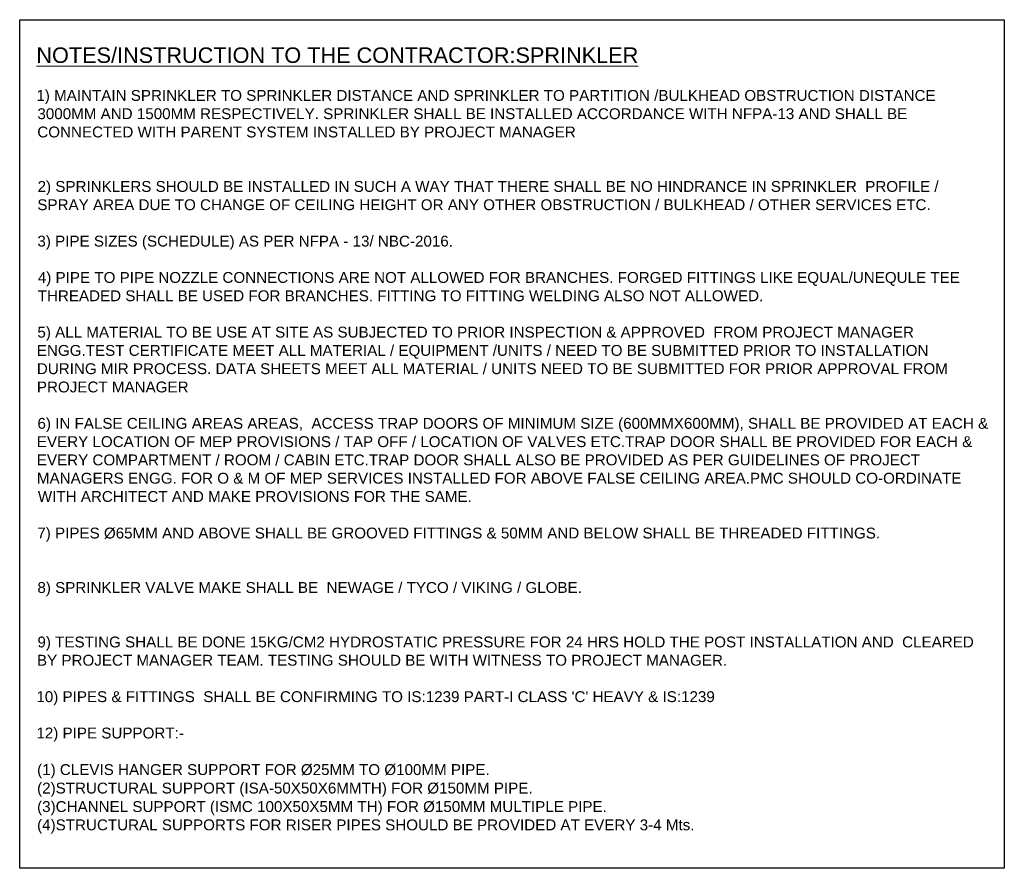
# Model space of a CAD drawing. Header units: millimetres. Extents: x 69858 to 162505, y 5570 to 25972.
# Tile 52 of 53: x 157015 to 160514, y 19199 to 22216. Entities that reach past the tile are written whole.
import ezdxf

# ---------------------------------------------------------------- set-up
doc = ezdxf.new("R2010")
doc.units = ezdxf.units.MM
doc.header["$LTSCALE"] = 2.5
doc.layers.add('00-ABM-FIRE TEXT', color=7, linetype='Continuous', lineweight=13)
doc.styles.add('WMF-Arial0', font='arial.ttf')

msp = doc.modelspace()

# ---------------------------------------------------------------- linework, layer by layer
msp.add_lwpolyline([(157015.5, 22215.9), (160514.5, 22215.9), (160514.5, 19198.9), (157015.5, 19198.9)], close=True)

# ---------------------------------------------------------------- texts
at = {"layer": '00-ABM-FIRE TEXT', "color": 7, "linetype": 'Continuous', "style": 'WMF-Arial0'}
for s, height, p in [('%%UNOTES/INSTRUCTION TO THE CONTRACTOR:SPRINKLER', 55.126, (157074.8, 22062.2)), ('1) MAINTAIN SPRINKLER TO SPRINKLER DISTANCE AND SPRINKLER TO PARTITION /BULKHEAD OBSTRUCTION DISTANCE', 38.5875, (157074.8, 21927.3)), ('3000MM AND 1500MM RESPECTIVELY. SPRINKLER SHALL BE INSTALLED ACCORDANCE WITH NFPA-13 AND SHALL BE', 38.587, (157078.4, 21862.3)), ('CONNECTED WITH PARENT SYSTEM INSTALLED BY PROJECT MANAGER', 38.587, (157078, 21797.3)), ('2) SPRINKLERS SHOULD BE INSTALLED IN SUCH A WAY THAT THERE SHALL BE NO HINDRANCE IN SPRINKLER  PROFILE /', 38.5875, (157079.1, 21603.7)), ('SPRAY AREA DUE TO CHANGE OF CEILING HEIGHT OR ANY OTHER OBSTRUCTION / BULKHEAD / OTHER SERVICES ETC.', 38.587, (157078.3, 21538.7)), ('3) PIPE SIZES (SCHEDULE) AS PER NFPA - 13/ NBC-2016.', 38.587, (157078.4, 21409.4)), ('4) PIPE TO PIPE NOZZLE CONNECTIONS ARE NOT ALLOWED FOR BRANCHES. FORGED FITTINGS LIKE EQUAL/UNEQULE TEE', 38.5875, (157080, 21280.1)), ('THREADED SHALL BE USED FOR BRANCHES. FITTING TO FITTING WELDING ALSO NOT ALLOWED.', 38.587, (157079.4, 21215.1)), ('5) ALL MATERIAL TO BE USE AT SITE AS SUBJECTED TO PRIOR INSPECTION & APPROVED  FROM PROJECT MANAGER', 38.587, (157078.5, 21085.8)), ('ENGG.TEST CERTIFICATE MEET ALL MATERIAL / EQUIPMENT /UNITS / NEED TO BE SUBMITTED PRIOR TO INSTALLATION', 38.5875, (157076.4, 21020.8)), ('DURING MIR PROCESS. DATA SHEETS MEET ALL MATERIAL / UNITS NEED TO BE SUBMITTED FOR PRIOR APPROVAL FROM', 38.5875, (157076.5, 20955.8)), ('PROJECT MANAGER', 38.587, (157076.5, 20890.8)), ('6) IN FALSE CEILING AREAS AREAS,  ACCESS TRAP DOORS OF MINIMUM SIZE (600MMX600MM), SHALL BE PROVIDED AT EACH &', 38.5875, (157078.7, 20761.5)), ('EVERY LOCATION OF MEP PROVISIONS / TAP OFF / LOCATION OF VALVES ETC.TRAP DOOR SHALL BE PROVIDED FOR EACH &', 38.5875, (157076.4, 20696.5)), ('EVERY COMPARTMENT / ROOM / CABIN ETC.TRAP DOOR SHALL ALSO BE PROVIDED AS PER GUIDELINES OF PROJECT', 38.587, (157076.4, 20631.5)), ('MANAGERS ENGG. FOR O & M OF MEP SERVICES INSTALLED FOR ABOVE FALSE CEILING AREA.PMC SHOULD CO-ORDINATE', 38.5875, (157076.7, 20566.5)), ('WITH ARCHITECT AND MAKE PROVISIONS FOR THE SAME.', 38.587, (157080, 20501.5)), ('7) PIPES Ø65MM AND ABOVE SHALL BE GROOVED FITTINGS & 50MM AND BELOW SHALL BE THREADED FITTINGS.', 38.587, (157078.1, 20371.5)), ('8) SPRINKLER VALVE MAKE SHALL BE  NEWAGE / TYCO / VIKING / GLOBE.', 38.587, (157078.5, 20177.9)), ('9) TESTING SHALL BE DONE 15KG/CM2 HYDROSTATIC PRESSURE FOR 24 HRS HOLD THE POST INSTALLATION AND  CLEARED', 38.5875, (157078.5, 19984.3)), ('BY PROJECT MANAGER TEAM. TESTING SHOULD BE WITH WITNESS TO PROJECT MANAGER.', 38.587, (157076.8, 19919.3)), ("10) PIPES & FITTINGS  SHALL BE CONFIRMING TO IS:1239 PART-I CLASS 'C' HEAVY & IS:1239", 38.587, (157074.8, 19789.9)), ('12) PIPE SUPPORT:-', 38.587, (157074.8, 19660.6)), ('(1) CLEVIS HANGER SUPPORT FOR Ø25MM TO Ø100MM PIPE.', 38.587, (157077.4, 19530.6)), ('(2)STRUCTURAL SUPPORT (ISA-50X50X6MMTH) FOR Ø150MM PIPE.', 38.587, (157077.4, 19464.9)), ('(3)CHANNEL SUPPORT (ISMC 100X50X5MM TH) FOR Ø150MM MULTIPLE PIPE.', 38.587, (157077.4, 19399.1)), ('(4)STRUCTURAL SUPPORTS FOR RISER PIPES SHOULD BE PROVIDED AT EVERY 3-4 Mts.', 38.587, (157077.4, 19334.1))]:
    msp.add_text(s, height=height, dxfattribs=at).set_placement(p)

doc.saveas('drawing.dxf')
